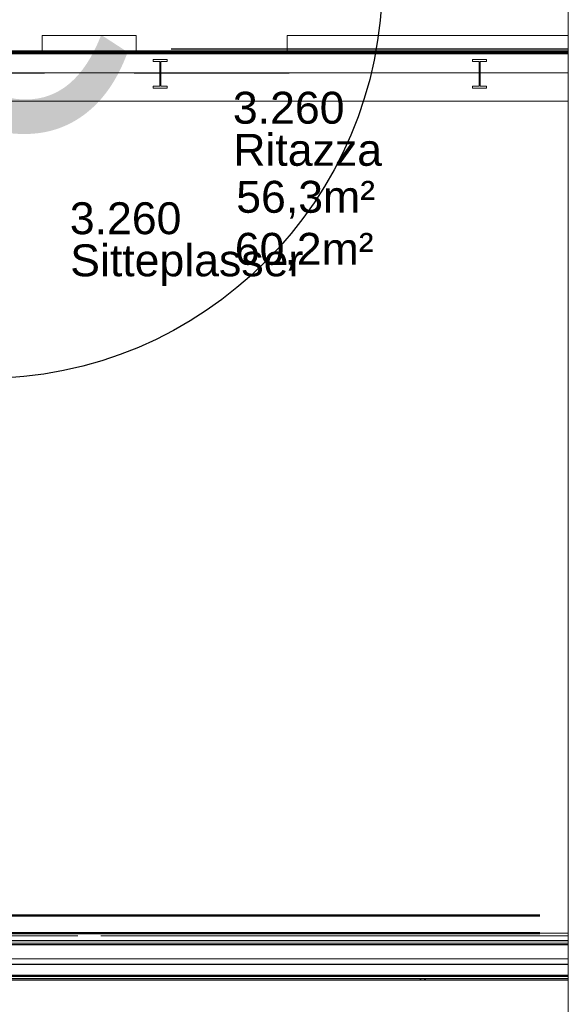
# Model space of a CAD drawing. Header units: millimetres. Extents: x 2001279 to 2569134, y 699790 to 1241062.
# Tile 22 of 38: x 2327737 to 2330829, y 1024727 to 1030280. Entities that reach past the tile are written whole.
import ezdxf
from ezdxf.enums import TextEntityAlignment as Align

# ---------------------------------------------------------------- set-up
doc = ezdxf.new("R2010")
doc.units = ezdxf.units.MM
doc.header["$MEASUREMENT"] = 0
doc.linetypes.add('Dash - Tight', pattern=[4.5, 3, -1.5])
for name, color, linetype in [('822_Akselinjer tekst', 8, 'Continuous'), ('_grå hatch fotavtrykk', 7, 'Continuous'), ('A862-N-T', 255, 'Continuous'), ('A862-NA', 255, 'Continuous'), ('A862-NR', 7, 'Continuous')]:
    doc.layers.add(name, color=color, linetype=linetype)
doc.layers.add('A200-6_Sikkerhetskontroll', color=7, linetype='Continuous', lineweight=5, true_color=0xff9da3)
for name, color, linetype, lineweight in [('A222', 8, 'Continuous', 5), ('A24', 1, 'Continuous', 5), ('A254', 6, 'Continuous', 5), ('A852-TYNN', 7, 'Continuous', 9), ('A861 soner eks', 250, 'Continuous', 5), ('A862', 4, 'Dash - Tight', 9), ('A862-B-T', 4, 'Continuous', 0), ('TRD18_A7_Ritazza_Utv sitteareal_3_171018_A-AREA-LINE', 4, 'Continuous', 5), ('TRD18_A7_Ritazza_Utv sitteareal_3_171018_A-WALL', 7, 'Continuous', 5), ('TRD18_A7_Ritazza_Utv sitteareal_3_171018_A231 yttervegg', 7, 'Continuous', 5), ('TRD18_A7_Ritazza_Utv sitteareal_3_171018_A855 overliggende', 7, 'Continuous', 5), ('TRD18_A7_Ritazza_Utv sitteareal_3_171018_I-WALL', 2, 'Continuous', 5), ('TRD18_A7_Ritazza_Utv sitteareal_3_171018_SSP2018- Ny møblering', 212, 'Continuous', 5), ('va006-h02-a-200-1-0001_A-COLS', 4, 'Continuous', 5), ('va006-h02-a-200-1-0001_A-FLOR-OTLN', 6, 'Continuous', 5), ('va006-h02-a-200-1-0001_A-WALL', 2, 'Continuous', 5)]:
    doc.layers.add(name, color=color, linetype=linetype, lineweight=lineweight)
doc.layers.add('A862-B-RLin', color=1, linetype='Continuous', plot=False)
doc.layers.add('A862-N-RLin', color=1, linetype='Continuous', plot=False)
doc.styles.add('Arial', font='arial.ttf', dxfattribs={"width": 0.8})
doc.styles.add('ROMANS', font='arial.ttf')
doc.styles.get("Standard").update_dxf_attribs({"font": 'arial.ttf', "width": 0.8, "height": 2.5})
pattern_1 = [(0, (2276833.408, 922485.4425), (0, 6.985), [5.08, -1.905]), (90, (2276833.408, 922485.4425), (-6.985, 4e-16), [5.08, -1.905])]

# ---------------------------------------------------------------- blocks, each defined once
blk = doc.blocks.new('Grid - 1mm txt-1155012-Copy of ENVA-A-TO-E1-200-D-001')
at = {"layer": '822_Akselinjer tekst'}
blk.add_circle((0, 0), 4.5, dxfattribs=at)
blk = doc.blocks.new('ENVA-A-006-2etg-polygoner_dwg_V_Stål I Perf -_-200-D-0011-18746405-H02 Hovedetasje Arbeid Saleh')
at = {"layer": 'va006-h02-a-200-1-0001_A-COLS', "color": 2, "flags": 128}
blk.add_lwpolyline([(-40, 80), (40, 80), (40, 69.7), (3, 69.7), (3, -69.7), (40, -69.7), (40, -80), (-40, -80), (-40, -69.5), (-3, -69.5), (-3, 69.7), (-40, 69.7)], close=True, dxfattribs=at)
blk = doc.blocks.new('V_Stål I Perf - 160 x 180 x 4270-11755400-H02 Hovedetasje Arbeid Saleh')
at = {"layer": 'A222'}
for p, q in [((-40, 80), (40, 80)), ((-40, 69.7), (-40, 80)), ((-3, 69.7), (-40, 69.7)), ((-3, -69.5), (-3, 69.7)), ((40, 69.7), (3, 69.7)), ((3, 69.7), (3, -69.7)), ((40, 80), (40, 69.7)), ((-40, -80), (-40, -69.5)), ((-40, -69.5), (-3, -69.5)), ((40, -80), (-40, -80)), ((3, -69.7), (40, -69.7)), ((40, -69.7), (40, -80))]:
    blk.add_line(p, q, dxfattribs=at)
blk = doc.blocks.new('Arkiv_0.975_234', base_point=(302896.2, 40813.4))
at = {"linetype": 'Continuous', "flags": 1}
for tag in ['floor_f', 'ROOM_WALLS_SURF', 'ROOM_DOORS_SURF', 'ROOM_WINDS_SURF', 'ROOM_BASELEV', 'ROOM_HEIGHT', 'ROOM_NET_AREA', 'ROOM_REDUCED_AREA', 'ROOM_CALC_AREA', 'ROOM_VOLUME']:
    blk.add_attdef(tag, text='', height=2000, dxfattribs=at).set_placement((302896.2, 39780.3), align=Align.BOTTOM_LEFT)
at = {"layer": 'A862-B-T', "linetype": 'Continuous'}
blk.add_attdef('Bruttoareal', text='', height=2000, dxfattribs=at).set_placement((302896.2, 39780.3), align=Align.BOTTOM_LEFT)
at = {"layer": 'A862-N-T', "color": 2}
blk.add_attdef('Nettoareal', text='', height=125, dxfattribs=at).set_placement((302614.3, 40514.5), align=Align.BOTTOM_LEFT)
at = {"layer": 'A862-NA', "color": 1}
blk.add_attdef('ROOM_NAME', text='', height=125, dxfattribs=at).set_placement((302614.3, 40702), align=Align.BOTTOM_LEFT)
at = {"layer": 'A862-NR'}
blk.add_attdef('ROOM_NUMBER', text='', height=125, dxfattribs=at).set_placement((302614.3, 40889.5), align=Align.BOTTOM_LEFT)

msp = doc.modelspace()

# ---------------------------------------------------------------- hatches: boundary and pattern name
at = {"layer": 'A200-6_Sikkerhetskontroll'}
h = msp.add_hatch(dxfattribs=at)
h.set_pattern_fill('ANGLE', color=256)
h.set_pattern_definition(pattern_1)
h.paths.add_polyline_path([(2328939.8, 1029631.6), (2329749.8, 1029631.6), (2329749.8, 1029901.6), (2328939.8, 1029901.6)], flags=9)
h = msp.add_hatch(dxfattribs=at)
h.set_pattern_fill('ANGLE', color=256)
h.set_pattern_definition(pattern_1)
h.paths.add_polyline_path([(2328939.8, 1029631.6), (2329749.8, 1029631.6), (2329749.8, 1029901.6), (2328939.8, 1029901.6)], flags=9)
h = msp.add_hatch(dxfattribs=at)
h.set_pattern_fill('ANGLE', color=256)
h.set_pattern_definition(pattern_1)
h.paths.add_polyline_path([(2328950.6, 1029394.2), (2329940.6, 1029394.2), (2329940.6, 1029664.2), (2328950.6, 1029664.2)], flags=9)
h = msp.add_hatch(dxfattribs=at)
h.set_pattern_fill('ANGLE', color=256)
h.set_pattern_definition(pattern_1)
h.paths.add_polyline_path([(2328950.6, 1029394.2), (2329940.6, 1029394.2), (2329940.6, 1029664.2), (2328950.6, 1029664.2)], flags=9)
h = msp.add_hatch(dxfattribs=at)
h.set_pattern_fill('ANGLE', color=256)
h.set_pattern_definition(pattern_1)
h.paths.add_polyline_path([(2328918.2, 1029076), (2329956.4, 1029076), (2329956.4, 1029465), (2328918.2, 1029465)], flags=9)
h = msp.add_hatch(dxfattribs=at)
h.set_pattern_fill('ANGLE', color=256)
h.set_pattern_definition(pattern_1)
h.paths.add_polyline_path([(2328918.2, 1029076), (2329956.4, 1029076), (2329956.4, 1029465), (2328918.2, 1029465)], flags=9)
h = msp.add_hatch(dxfattribs=at)
h.set_pattern_fill('ANGLE', color=256)
h.set_pattern_definition(pattern_1)
h.paths.add_polyline_path([(2328918.7, 1028782.5), (2329948.4, 1028782.5), (2329948.4, 1029171.4), (2328918.7, 1029171.4)], flags=9)
h = msp.add_hatch(dxfattribs=at)
h.set_pattern_fill('ANGLE', color=256)
h.set_pattern_definition(pattern_1)
h.paths.add_polyline_path([(2328918.7, 1028782.5), (2329948.4, 1028782.5), (2329948.4, 1029171.4), (2328918.7, 1029171.4)], flags=9)

# ---------------------------------------------------------------- linework, layer by layer
at = {"layer": '_grå hatch fotavtrykk'}
msp.add_lwpolyline([(2330829.1, 1024884), (2308823.6, 1024884), (2308847.3, 1029834.3), (2308638.8, 1029834.8), (2306573.8, 1029822.4), (2306573.8, 1029506.8), (2305232.6, 1029506.8)], dxfattribs=at)
at = {"layer": 'A222'}
for p, q in [((2330288.8, 1030044.6), (2330288.8, 1030055)), ((2330288.8, 1030055), (2330368.8, 1030055)), ((2330288.8, 1030055), (2330368.8, 1030055)), ((2330288.8, 1030044.6), (2330288.8, 1030055)), ((2330325.8, 1030044.6), (2330288.8, 1030044.6)), ((2330325.8, 1030044.6), (2330288.8, 1030044.6)), ((2330325.8, 1029905.4), (2330325.8, 1030044.6)), ((2330325.8, 1029905.4), (2330325.8, 1030044.6)), ((2330368.8, 1030044.6), (2330331.8, 1030044.6)), ((2330331.8, 1030044.6), (2330331.8, 1029905.2)), ((2330331.8, 1030044.6), (2330331.8, 1029905.2)), ((2330368.8, 1030044.6), (2330331.8, 1030044.6)), ((2330368.8, 1030055), (2330368.8, 1030044.6)), ((2330368.8, 1030055), (2330368.8, 1030044.6)), ((2330331.8, 1030020), (2330325.8, 1030020)), ((2330331.8, 1030020), (2330325.8, 1030020)), ((2330331.8, 1030020), (2330325.8, 1030020)), ((2330331.8, 1030020), (2330325.8, 1030020)), ((2330331.8, 1030020), (2330325.8, 1030020)), ((2330331.8, 1030020), (2330325.8, 1030020)), ((2330331.8, 1030020), (2330325.8, 1030020)), ((2330331.8, 1030020), (2330325.8, 1030020)), ((2330331.8, 1030020), (2330325.8, 1030020)), ((2330331.8, 1030020), (2330325.8, 1030020)), ((2330331.8, 1030020), (2330325.8, 1030020)), ((2330331.8, 1030020), (2330325.8, 1030020)), ((2330331.8, 1030020), (2330325.8, 1030020)), ((2330331.8, 1030020), (2330325.8, 1030020)), ((2330331.8, 1030020), (2330325.8, 1030020)), ((2330331.8, 1030020), (2330325.8, 1030020)), ((2330331.8, 1030020), (2330325.8, 1030020)), ((2330331.8, 1030020), (2330325.8, 1030020)), ((2330331.8, 1030020), (2330325.8, 1030020)), ((2330331.8, 1030020), (2330325.8, 1030020)), ((2330331.8, 1030020), (2330325.8, 1030020)), ((2330331.8, 1030020), (2330325.8, 1030020)), ((2330331.8, 1030020), (2330325.8, 1030020)), ((2330331.8, 1030020), (2330325.8, 1030020)), ((2330331.8, 1030020), (2330325.8, 1030020)), ((2330331.8, 1030020), (2330325.8, 1030020)), ((2330325.8, 1029930), (2330325.8, 1030020)), ((2330325.8, 1030020), (2330325.8, 1029930)), ((2330325.8, 1029930), (2330325.8, 1030020)), ((2330325.8, 1030020), (2330325.8, 1029930)), ((2330325.8, 1029930), (2330325.8, 1030020)), ((2330325.8, 1030020), (2330325.8, 1029930)), ((2330325.8, 1029930), (2330325.8, 1030020)), ((2330325.8, 1030020), (2330325.8, 1029930)), ((2330325.8, 1029930), (2330325.8, 1030020)), ((2330325.8, 1030020), (2330325.8, 1029930)), ((2330325.8, 1029930), (2330325.8, 1030020)), ((2330325.8, 1030020), (2330325.8, 1029930)), ((2330325.8, 1029930), (2330325.8, 1030020)), ((2330325.8, 1030020), (2330325.8, 1029930)), ((2330325.8, 1029930), (2330325.8, 1030020)), ((2330325.8, 1030020), (2330325.8, 1029930)), ((2330325.8, 1029930), (2330325.8, 1030020)), ((2330325.8, 1030020), (2330325.8, 1029930)), ((2330325.8, 1029930), (2330325.8, 1030020)), ((2330325.8, 1030020), (2330325.8, 1029930)), ((2330325.8, 1029930), (2330325.8, 1030020)), ((2330325.8, 1030020), (2330325.8, 1029930)), ((2330325.8, 1029930), (2330325.8, 1030020)), ((2330325.8, 1030020), (2330325.8, 1029930)), ((2330325.8, 1029930), (2330325.8, 1030020)), ((2330325.8, 1030020), (2330325.8, 1029930)), ((2330325.8, 1029930), (2330325.8, 1030020)), ((2330325.8, 1030020), (2330325.8, 1029930)), ((2330325.8, 1029930), (2330325.8, 1030020)), ((2330325.8, 1030020), (2330325.8, 1029930)), ((2330325.8, 1029930), (2330325.8, 1030020)), ((2330325.8, 1030020), (2330325.8, 1029930)), ((2330325.8, 1029930), (2330325.8, 1030020)), ((2330325.8, 1030020), (2330325.8, 1029930)), ((2330325.8, 1029930), (2330325.8, 1030020)), ((2330325.8, 1030020), (2330325.8, 1029930)), ((2330325.8, 1029930), (2330325.8, 1030020)), ((2330325.8, 1030020), (2330325.8, 1029930)), ((2330325.8, 1029930), (2330325.8, 1030020)), ((2330325.8, 1030020), (2330325.8, 1029930)), ((2330325.8, 1029930), (2330325.8, 1030020)), ((2330325.8, 1030020), (2330325.8, 1029930)), ((2330325.8, 1029930), (2330325.8, 1030020)), ((2330325.8, 1030020), (2330325.8, 1029930)), ((2330325.8, 1029930), (2330325.8, 1030020)), ((2330325.8, 1030020), (2330325.8, 1029930)), ((2330325.8, 1029930), (2330325.8, 1030020)), ((2330325.8, 1030020), (2330325.8, 1029930)), ((2330325.8, 1029930), (2330325.8, 1030020)), ((2330325.8, 1030020), (2330325.8, 1029930)), ((2330325.8, 1029930), (2330325.8, 1030020)), ((2330325.8, 1030020), (2330325.8, 1029930)), ((2330331.8, 1030020), (2330331.8, 1029930)), ((2330331.8, 1029930), (2330331.8, 1030020)), ((2330331.8, 1030020), (2330331.8, 1029930)), ((2330331.8, 1029930), (2330331.8, 1030020)), ((2330331.8, 1030020), (2330331.8, 1029930)), ((2330331.8, 1029930), (2330331.8, 1030020)), ((2330331.8, 1030020), (2330331.8, 1029930)), ((2330331.8, 1029930), (2330331.8, 1030020)), ((2330331.8, 1030020), (2330331.8, 1029930)), ((2330331.8, 1029930), (2330331.8, 1030020)), ((2330331.8, 1030020), (2330331.8, 1029930)), ((2330331.8, 1029930), (2330331.8, 1030020)), ((2330331.8, 1030020), (2330331.8, 1029930)), ((2330331.8, 1029930), (2330331.8, 1030020)), ((2330331.8, 1030020), (2330331.8, 1029930)), ((2330331.8, 1029930), (2330331.8, 1030020)), ((2330331.8, 1030020), (2330331.8, 1029930)), ((2330331.8, 1029930), (2330331.8, 1030020)), ((2330331.8, 1030020), (2330331.8, 1029930)), ((2330331.8, 1029930), (2330331.8, 1030020)), ((2330331.8, 1030020), (2330331.8, 1029930)), ((2330331.8, 1029930), (2330331.8, 1030020)), ((2330331.8, 1030020), (2330331.8, 1029930)), ((2330331.8, 1029930), (2330331.8, 1030020)), ((2330331.8, 1030020), (2330331.8, 1029930)), ((2330331.8, 1029930), (2330331.8, 1030020)), ((2330331.8, 1030020), (2330331.8, 1029930)), ((2330331.8, 1029930), (2330331.8, 1030020)), ((2330331.8, 1030020), (2330331.8, 1029930)), ((2330331.8, 1029930), (2330331.8, 1030020)), ((2330331.8, 1030020), (2330331.8, 1029930)), ((2330331.8, 1029930), (2330331.8, 1030020)), ((2330331.8, 1030020), (2330331.8, 1029930)), ((2330331.8, 1029930), (2330331.8, 1030020)), ((2330331.8, 1030020), (2330331.8, 1029930)), ((2330331.8, 1029930), (2330331.8, 1030020)), ((2330331.8, 1030020), (2330331.8, 1029930)), ((2330331.8, 1029930), (2330331.8, 1030020)), ((2330331.8, 1030020), (2330331.8, 1029930)), ((2330331.8, 1029930), (2330331.8, 1030020)), ((2330331.8, 1030020), (2330331.8, 1029930)), ((2330331.8, 1029930), (2330331.8, 1030020)), ((2330331.8, 1030020), (2330331.8, 1029930)), ((2330331.8, 1029930), (2330331.8, 1030020)), ((2330331.8, 1030020), (2330331.8, 1029930)), ((2330331.8, 1029930), (2330331.8, 1030020)), ((2330331.8, 1030020), (2330331.8, 1029930)), ((2330331.8, 1029930), (2330331.8, 1030020)), ((2330331.8, 1030020), (2330331.8, 1029930)), ((2330331.8, 1029930), (2330331.8, 1030020)), ((2330331.8, 1030020), (2330331.8, 1029930)), ((2330331.8, 1029930), (2330331.8, 1030020)), ((2330325.8, 1029930), (2330331.8, 1029930)), ((2330325.8, 1029930), (2330331.8, 1029930)), ((2330325.8, 1029930), (2330331.8, 1029930)), ((2330325.8, 1029930), (2330331.8, 1029930)), ((2330325.8, 1029930), (2330331.8, 1029930)), ((2330325.8, 1029930), (2330331.8, 1029930)), ((2330325.8, 1029930), (2330331.8, 1029930)), ((2330325.8, 1029930), (2330331.8, 1029930)), ((2330325.8, 1029930), (2330331.8, 1029930)), ((2330325.8, 1029930), (2330331.8, 1029930)), ((2330325.8, 1029930), (2330331.8, 1029930)), ((2330325.8, 1029930), (2330331.8, 1029930)), ((2330325.8, 1029930), (2330331.8, 1029930)), ((2330325.8, 1029930), (2330331.8, 1029930)), ((2330325.8, 1029930), (2330331.8, 1029930)), ((2330325.8, 1029930), (2330331.8, 1029930)), ((2330325.8, 1029930), (2330331.8, 1029930)), ((2330325.8, 1029930), (2330331.8, 1029930)), ((2330325.8, 1029930), (2330331.8, 1029930)), ((2330325.8, 1029930), (2330331.8, 1029930)), ((2330325.8, 1029930), (2330331.8, 1029930)), ((2330325.8, 1029930), (2330331.8, 1029930)), ((2330325.8, 1029930), (2330331.8, 1029930)), ((2330325.8, 1029930), (2330331.8, 1029930)), ((2330325.8, 1029930), (2330331.8, 1029930)), ((2330325.8, 1029930), (2330331.8, 1029930)), ((2330288.8, 1029895), (2330288.8, 1029905.4)), ((2330288.8, 1029905.4), (2330325.8, 1029905.4)), ((2330288.8, 1029905.4), (2330325.8, 1029905.4)), ((2330288.8, 1029895), (2330288.8, 1029905.4)), ((2330368.8, 1029895), (2330288.8, 1029895)), ((2330368.8, 1029895), (2330288.8, 1029895)), ((2330331.8, 1029905.2), (2330368.8, 1029905.2)), ((2330331.8, 1029905.2), (2330368.8, 1029905.2)), ((2330368.8, 1029905.2), (2330368.8, 1029895)), ((2330368.8, 1029905.2), (2330368.8, 1029895))]:
    msp.add_line(p, q, dxfattribs=at)
at = {"layer": 'A24'}
for p, q in [((2329243.8, 1030190.4), (2330829.1, 1030190.4)), ((2329243.8, 1030090.4), (2329243.8, 1030190.4)), ((2329243.8, 1030090.4), (2330829.1, 1030090.4))]:
    msp.add_line(p, q, dxfattribs=at)
at = {"layer": 'A254'}
for p, q in [((2330829.1, 1025062.5), (2322531.3, 1025062.5)), ((2330829.1, 1024984.1), (2322338.7, 1024984.2))]:
    msp.add_line(p, q, dxfattribs=at)
at = {"layer": 'A862-N-RLin'}
msp.add_lwpolyline([(2330829.1, 1030114.1), (2322358.3, 1030114.1), (2322358.3, 1029989.1), (2322408.3, 1029989.1), (2322408.3, 1025864.1), (2323662.1, 1025865.6), (2323662.1, 1025087.8), (2330829.1, 1025087.8)], dxfattribs=at)
at = {"layer": 'TRD18_A7_Ritazza_Utv sitteareal_3_171018_A-WALL'}
msp.add_line((2330829.1, 1025072.1), (2328193.7, 1025072.1), dxfattribs=at)
at = {"layer": 'TRD18_A7_Ritazza_Utv sitteareal_3_171018_A-WALL', "flags": 128}
for points in [[(2328063.7, 1025072.1), (2322258.7, 1025072.2), (2322258.7, 1024872.2), (2330829.1, 1024872.1)], [(2322258.7, 1024892.2), (2330829.1, 1024892.1)]]:
    msp.add_lwpolyline(points, dxfattribs=at)
at = {"layer": 'TRD18_A7_Ritazza_Utv sitteareal_3_171018_A231 yttervegg', "color": 252}
for p, q in [((2328193.7, 1025128), (2330829.1, 1025128)), ((2330829.1, 1025113), (2328193.7, 1025113))]:
    msp.add_line(p, q, dxfattribs=at)
at = {"layer": 'TRD18_A7_Ritazza_Utv sitteareal_3_171018_A231 yttervegg', "color": 252, "flags": 128}
for points in [[(2329993.7, 1024872.1), (2329993.7, 1024864.1), (2329998.7, 1024864.1), (2329998.7, 1024872.1)], [(2330023.7, 1024872.1), (2330023.7, 1024864.1), (2330018.7, 1024864.1), (2330018.7, 1024872.1)]]:
    msp.add_lwpolyline(points, dxfattribs=at)
at = {"layer": 'TRD18_A7_Ritazza_Utv sitteareal_3_171018_I-WALL'}
msp.add_line((2328063.7, 1025072.1), (2328193.7, 1025072.1), dxfattribs=at)
at = {"layer": 'TRD18_A7_Ritazza_Utv sitteareal_3_171018_SSP2018- Ny møblering', "color": 222, "lineweight": 50}
for p, q in [((2323680.7, 1025228), (2330668.7, 1025228)), ((2323680.7, 1025128), (2330668.7, 1025128))]:
    msp.add_line(p, q, dxfattribs=at)
at = {"layer": 'va006-h02-a-200-1-0001_A-COLS', "flags": 128}
msp.add_lwpolyline([(2330368.8, 1030044.6), (2330331.8, 1030044.6), (2330331.8, 1029905.2), (2330368.8, 1029905.2), (2330368.8, 1029895), (2330288.8, 1029895), (2330288.8, 1029905.4), (2330325.8, 1029905.4), (2330325.8, 1030044.6), (2330288.8, 1030044.6), (2330288.8, 1030055), (2330368.8, 1030055)], close=True, dxfattribs=at)
at = {"layer": 'va006-h02-a-200-1-0001_A-FLOR-OTLN'}
msp.add_line((2330331.8, 1029981.5), (2330829.1, 1029981.5), dxfattribs=at)
at = {"layer": 'va006-h02-a-200-1-0001_A-WALL', "flags": 128}
msp.add_lwpolyline([(2330829.1, 1025064.1), (2322258.7, 1025064.2), (2322258.7, 1024864.2), (2330829.1, 1024864.1)], dxfattribs=at)

# ---------------------------------------------------------------- block references
at = {"rotation": 359.9996163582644}
msp.add_blockref('ENVA-A-006-2etg-polygoner_dwg_V_Stål I Perf -_-200-D-0011-18746405-H02 Hovedetasje Arbeid Saleh', (2330328.8, 1029975), dxfattribs=at)
at = {"layer": 'A222', "rotation": 359.9996163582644}
msp.add_blockref('V_Stål I Perf - 160 x 180 x 4270-11755400-H02 Hovedetasje Arbeid Saleh', (2330328.8, 1029975), dxfattribs=at)
at = {"layer": 'A861 soner eks'}
ref = msp.add_blockref('Arkiv_0.975_234', (2329222.7, 1029513.9), dxfattribs=at)
ref.add_attrib('ROOM_NAME', 'Ritazza', dxfattribs={"layer": 'A862-NA', "color": 1, "height": 180, "style": 'ROMANS'}).set_placement((2328940.8, 1029402.4), align=Align.BOTTOM_LEFT)
ref.add_attrib('ROOM_NUMBER', '3.260', dxfattribs={"layer": 'A862-NR', "height": 180, "style": 'ROMANS'}).set_placement((2328938.6, 1029639.8), align=Align.BOTTOM_LEFT)

# ---------------------------------------------------------------- texts
at = {"layer": 'A862-B-T', "insert": (2328949.2, 1029077.9), "char_height": 180, "width": 1156.302, "attachment_point": 1, "rotation": 359.9996, "line_spacing_factor": 0.983083, "style": 'ROMANS'}
msp.add_mtext('60,2m²', dxfattribs=at)
at = {"layer": 'A862-N-T', "insert": (2328957.3, 1029371.4), "char_height": 180, "width": 1156.302, "attachment_point": 1, "rotation": 359.9996, "line_spacing_factor": 0.983083, "style": 'ROMANS'}
msp.add_mtext('56,3m²', dxfattribs=at)

# ---------------------------------------------------------------- next in the draw order: texts
at = {"layer": '822_Akselinjer tekst', "insert": (2327713.8, 1031410.3), "char_height": 1750, "width": 0.8, "attachment_point": 2, "line_spacing_factor": 0.938532, "style": 'Arial', "bg_fill": 2}
msp.add_mtext('\\fArial|b0|i0|c0|p34|;C', dxfattribs=at)

# ---------------------------------------------------------------- next in the draw order: linework, layer by layer
at = {"layer": 'A222'}
for p, q in [((2328488.8, 1030044.6), (2328488.8, 1030055)), ((2328488.8, 1030055), (2328568.8, 1030055)), ((2328488.8, 1030055), (2328568.8, 1030055)), ((2328488.8, 1030044.6), (2328488.8, 1030055)), ((2328525.8, 1030044.6), (2328488.8, 1030044.6)), ((2328525.8, 1030044.6), (2328488.8, 1030044.6)), ((2328525.8, 1029905.4), (2328525.8, 1030044.6)), ((2328525.8, 1029905.4), (2328525.8, 1030044.6)), ((2328568.8, 1030044.6), (2328531.8, 1030044.6)), ((2328531.8, 1030044.6), (2328531.8, 1029905.3)), ((2328531.8, 1030044.6), (2328531.8, 1029905.3)), ((2328568.8, 1030044.6), (2328531.8, 1030044.6)), ((2328568.8, 1030055), (2328568.8, 1030044.6)), ((2328568.8, 1030055), (2328568.8, 1030044.6)), ((2328531.8, 1030020), (2328525.8, 1030020)), ((2328531.8, 1030020), (2328525.8, 1030020)), ((2328531.8, 1030020), (2328525.8, 1030020)), ((2328531.8, 1030020), (2328525.8, 1030020)), ((2328531.8, 1030020), (2328525.8, 1030020)), ((2328531.8, 1030020), (2328525.8, 1030020)), ((2328531.8, 1030020), (2328525.8, 1030020)), ((2328531.8, 1030020), (2328525.8, 1030020)), ((2328531.8, 1030020), (2328525.8, 1030020)), ((2328531.8, 1030020), (2328525.8, 1030020)), ((2328531.8, 1030020), (2328525.8, 1030020)), ((2328531.8, 1030020), (2328525.8, 1030020)), ((2328531.8, 1030020), (2328525.8, 1030020)), ((2328531.8, 1030020), (2328525.8, 1030020)), ((2328531.8, 1030020), (2328525.8, 1030020)), ((2328531.8, 1030020), (2328525.8, 1030020)), ((2328531.8, 1030020), (2328525.8, 1030020)), ((2328531.8, 1030020), (2328525.8, 1030020)), ((2328531.8, 1030020), (2328525.8, 1030020)), ((2328531.8, 1030020), (2328525.8, 1030020)), ((2328531.8, 1030020), (2328525.8, 1030020)), ((2328531.8, 1030020), (2328525.8, 1030020)), ((2328531.8, 1030020), (2328525.8, 1030020)), ((2328531.8, 1030020), (2328525.8, 1030020)), ((2328531.8, 1030020), (2328525.8, 1030020)), ((2328531.8, 1030020), (2328525.8, 1030020)), ((2328525.8, 1029930), (2328525.8, 1030020)), ((2328525.8, 1030020), (2328525.8, 1029930)), ((2328525.8, 1029930), (2328525.8, 1030020)), ((2328525.8, 1030020), (2328525.8, 1029930)), ((2328525.8, 1029930), (2328525.8, 1030020)), ((2328525.8, 1030020), (2328525.8, 1029930)), ((2328525.8, 1029930), (2328525.8, 1030020)), ((2328525.8, 1030020), (2328525.8, 1029930)), ((2328525.8, 1029930), (2328525.8, 1030020)), ((2328525.8, 1030020), (2328525.8, 1029930)), ((2328525.8, 1029930), (2328525.8, 1030020)), ((2328525.8, 1030020), (2328525.8, 1029930)), ((2328525.8, 1029930), (2328525.8, 1030020)), ((2328525.8, 1030020), (2328525.8, 1029930)), ((2328525.8, 1029930), (2328525.8, 1030020)), ((2328525.8, 1030020), (2328525.8, 1029930)), ((2328525.8, 1029930), (2328525.8, 1030020)), ((2328525.8, 1030020), (2328525.8, 1029930)), ((2328525.8, 1029930), (2328525.8, 1030020)), ((2328525.8, 1030020), (2328525.8, 1029930)), ((2328525.8, 1029930), (2328525.8, 1030020)), ((2328525.8, 1030020), (2328525.8, 1029930)), ((2328525.8, 1029930), (2328525.8, 1030020)), ((2328525.8, 1030020), (2328525.8, 1029930)), ((2328525.8, 1029930), (2328525.8, 1030020)), ((2328525.8, 1030020), (2328525.8, 1029930)), ((2328525.8, 1029930), (2328525.8, 1030020)), ((2328525.8, 1030020), (2328525.8, 1029930)), ((2328525.8, 1029930), (2328525.8, 1030020)), ((2328525.8, 1030020), (2328525.8, 1029930)), ((2328525.8, 1029930), (2328525.8, 1030020)), ((2328525.8, 1030020), (2328525.8, 1029930)), ((2328525.8, 1029930), (2328525.8, 1030020)), ((2328525.8, 1030020), (2328525.8, 1029930)), ((2328525.8, 1029930), (2328525.8, 1030020)), ((2328525.8, 1030020), (2328525.8, 1029930)), ((2328525.8, 1029930), (2328525.8, 1030020)), ((2328525.8, 1030020), (2328525.8, 1029930)), ((2328525.8, 1029930), (2328525.8, 1030020)), ((2328525.8, 1030020), (2328525.8, 1029930)), ((2328525.8, 1029930), (2328525.8, 1030020)), ((2328525.8, 1030020), (2328525.8, 1029930)), ((2328525.8, 1029930), (2328525.8, 1030020)), ((2328525.8, 1030020), (2328525.8, 1029930)), ((2328525.8, 1029930), (2328525.8, 1030020)), ((2328525.8, 1030020), (2328525.8, 1029930)), ((2328525.8, 1029930), (2328525.8, 1030020)), ((2328525.8, 1030020), (2328525.8, 1029930)), ((2328525.8, 1029930), (2328525.8, 1030020)), ((2328525.8, 1030020), (2328525.8, 1029930)), ((2328525.8, 1029930), (2328525.8, 1030020)), ((2328525.8, 1030020), (2328525.8, 1029930)), ((2328531.8, 1030020), (2328531.8, 1029930)), ((2328531.8, 1029930), (2328531.8, 1030020)), ((2328531.8, 1030020), (2328531.8, 1029930)), ((2328531.8, 1029930), (2328531.8, 1030020)), ((2328531.8, 1030020), (2328531.8, 1029930)), ((2328531.8, 1029930), (2328531.8, 1030020)), ((2328531.8, 1030020), (2328531.8, 1029930)), ((2328531.8, 1029930), (2328531.8, 1030020)), ((2328531.8, 1030020), (2328531.8, 1029930)), ((2328531.8, 1029930), (2328531.8, 1030020)), ((2328531.8, 1030020), (2328531.8, 1029930)), ((2328531.8, 1029930), (2328531.8, 1030020)), ((2328531.8, 1030020), (2328531.8, 1029930)), ((2328531.8, 1029930), (2328531.8, 1030020)), ((2328531.8, 1030020), (2328531.8, 1029930)), ((2328531.8, 1029930), (2328531.8, 1030020)), ((2328531.8, 1030020), (2328531.8, 1029930)), ((2328531.8, 1029930), (2328531.8, 1030020)), ((2328531.8, 1030020), (2328531.8, 1029930)), ((2328531.8, 1029930), (2328531.8, 1030020)), ((2328531.8, 1030020), (2328531.8, 1029930)), ((2328531.8, 1029930), (2328531.8, 1030020)), ((2328531.8, 1030020), (2328531.8, 1029930)), ((2328531.8, 1029930), (2328531.8, 1030020)), ((2328531.8, 1030020), (2328531.8, 1029930)), ((2328531.8, 1029930), (2328531.8, 1030020)), ((2328531.8, 1030020), (2328531.8, 1029930)), ((2328531.8, 1029930), (2328531.8, 1030020)), ((2328531.8, 1030020), (2328531.8, 1029930)), ((2328531.8, 1029930), (2328531.8, 1030020)), ((2328531.8, 1030020), (2328531.8, 1029930)), ((2328531.8, 1029930), (2328531.8, 1030020)), ((2328531.8, 1030020), (2328531.8, 1029930)), ((2328531.8, 1029930), (2328531.8, 1030020)), ((2328531.8, 1030020), (2328531.8, 1029930)), ((2328531.8, 1029930), (2328531.8, 1030020)), ((2328531.8, 1030020), (2328531.8, 1029930)), ((2328531.8, 1029930), (2328531.8, 1030020)), ((2328531.8, 1030020), (2328531.8, 1029930)), ((2328531.8, 1029930), (2328531.8, 1030020)), ((2328531.8, 1030020), (2328531.8, 1029930)), ((2328531.8, 1029930), (2328531.8, 1030020)), ((2328531.8, 1030020), (2328531.8, 1029930)), ((2328531.8, 1029930), (2328531.8, 1030020)), ((2328531.8, 1030020), (2328531.8, 1029930)), ((2328531.8, 1029930), (2328531.8, 1030020)), ((2328531.8, 1030020), (2328531.8, 1029930)), ((2328531.8, 1029930), (2328531.8, 1030020)), ((2328531.8, 1030020), (2328531.8, 1029930)), ((2328531.8, 1029930), (2328531.8, 1030020)), ((2328531.8, 1030020), (2328531.8, 1029930)), ((2328531.8, 1029930), (2328531.8, 1030020)), ((2328525.8, 1029930), (2328531.8, 1029930)), ((2328525.8, 1029930), (2328531.8, 1029930)), ((2328525.8, 1029930), (2328531.8, 1029930)), ((2328525.8, 1029930), (2328531.8, 1029930)), ((2328525.8, 1029930), (2328531.8, 1029930)), ((2328525.8, 1029930), (2328531.8, 1029930)), ((2328525.8, 1029930), (2328531.8, 1029930)), ((2328525.8, 1029930), (2328531.8, 1029930)), ((2328525.8, 1029930), (2328531.8, 1029930)), ((2328525.8, 1029930), (2328531.8, 1029930)), ((2328525.8, 1029930), (2328531.8, 1029930)), ((2328525.8, 1029930), (2328531.8, 1029930)), ((2328525.8, 1029930), (2328531.8, 1029930)), ((2328525.8, 1029930), (2328531.8, 1029930)), ((2328525.8, 1029930), (2328531.8, 1029930)), ((2328525.8, 1029930), (2328531.8, 1029930)), ((2328525.8, 1029930), (2328531.8, 1029930)), ((2328525.8, 1029930), (2328531.8, 1029930)), ((2328525.8, 1029930), (2328531.8, 1029930)), ((2328525.8, 1029930), (2328531.8, 1029930)), ((2328525.8, 1029930), (2328531.8, 1029930)), ((2328525.8, 1029930), (2328531.8, 1029930)), ((2328525.8, 1029930), (2328531.8, 1029930)), ((2328525.8, 1029930), (2328531.8, 1029930)), ((2328525.8, 1029930), (2328531.8, 1029930)), ((2328525.8, 1029930), (2328531.8, 1029930)), ((2328488.8, 1029895), (2328488.8, 1029905.4)), ((2328488.8, 1029905.4), (2328525.8, 1029905.4)), ((2328488.8, 1029905.4), (2328525.8, 1029905.4)), ((2328488.8, 1029895), (2328488.8, 1029905.4)), ((2328568.8, 1029895), (2328488.8, 1029895)), ((2328568.8, 1029895), (2328488.8, 1029895)), ((2328531.8, 1029905.3), (2328568.8, 1029905.3)), ((2328531.8, 1029905.3), (2328568.8, 1029905.3)), ((2328568.8, 1029905.3), (2328568.8, 1029895)), ((2328568.8, 1029905.3), (2328568.8, 1029895))]:
    msp.add_line(p, q, dxfattribs=at)
at = {"layer": 'A24'}
for p, q in [((2327863.8, 1030190.4), (2328393.8, 1030190.4)), ((2327863.8, 1030090.4), (2327863.8, 1030190.4)), ((2328393.8, 1030190.4), (2328393.8, 1030090.4)), ((2327863.8, 1030090.4), (2328393.8, 1030090.4))]:
    msp.add_line(p, q, dxfattribs=at)
at = {"layer": 'A254'}
for p, q in [((2330829.1, 1029981.5), (2322978.8, 1029981.5)), ((2309038.8, 1029821.7), (2330829.1, 1029821.5))]:
    msp.add_line(p, q, dxfattribs=at)
at = {"layer": 'A852-TYNN', "lineweight": 18}
msp.add_lwpolyline([(2305232.6, 1020008.3), (2330829.1, 1020008.3), (2330829.1, 1042941.1), (2305232.6, 1042941.1)], close=True, dxfattribs=at)
at = {"layer": 'A852-TYNN'}
msp.add_lwpolyline([(2330829.1, 1030098.4), (2322428.8, 1030098.4), (2322428.8, 1025848.5), (2323682.5, 1025850), (2323682.5, 1025072.2), (2330829.1, 1025072.2)], dxfattribs=at)
at = {"layer": 'A862'}
msp.add_line((2330829.1, 1030095), (2322328.8, 1030095), dxfattribs=at)
at = {"layer": 'A862-B-RLin', "flags": 128}
for points in [[(2330829.1, 1030095), (2322371.6, 1030095), (2322371.6, 1030078.6), (2322338.8, 1030078.6), (2322338.8, 1030086.1), (2308860.6, 1030072.9), (2308859.8, 1029957.8), (2306549.7, 1029950), (2306549.7, 1029823.7), (2305232.6, 1029823.7)], [(2330829.1, 1030095), (2322371.6, 1030095), (2322371.6, 1030078.6), (2322338.8, 1030078.6), (2322338.8, 1027728.6), (2322338.7, 1024864.2), (2330829.1, 1024864.1)]]:
    msp.add_lwpolyline(points, dxfattribs=at)
at = {"layer": 'A862-N-RLin', "flags": 128}
for points in [[(2330829.1, 1030103.1), (2322365, 1030103.1), (2322365, 1030097.5), (2322338.8, 1030097.5), (2322338.8, 1030092.3), (2322228.8, 1030092.3), (2322228.8, 1030127.3), (2320428.8, 1030127.3), (2308782.2, 1030127.4), (2308782.2, 1030058.2), (2308635.4, 1030058.2), (2308635.4, 1030029.4), (2306573.8, 1030029.4), (2306573.8, 1030129.7), (2305232.6, 1030129.7)], [(2330829.1, 1030090.4), (2322378.8, 1030090.4), (2322378.8, 1029965.4), (2322428.8, 1029965.4), (2322428.7, 1025840.5), (2323682.5, 1025842), (2323682.5, 1024953.6), (2330829.1, 1024953.6)]]:
    msp.add_lwpolyline(points, dxfattribs=at)
at = {"layer": 'TRD18_A7_Ritazza_Utv sitteareal_3_171018_A-AREA-LINE'}
for p, q in [((2327875.8, 1029978), (2327001.8, 1029978)), ((2329255.8, 1029978), (2328381.8, 1029978))]:
    msp.add_line(p, q, dxfattribs=at)
at = {"layer": 'TRD18_A7_Ritazza_Utv sitteareal_3_171018_A231 yttervegg', "color": 252, "flags": 128}
msp.add_lwpolyline([(2328063.7, 1025113), (2322578.7, 1025113), (2322578.8, 1029903), (2323264.4, 1029903), (2323264.4, 1029888), (2322593.8, 1029888), (2322593.7, 1025128), (2328063.7, 1025128)], dxfattribs=at)
at = {"layer": 'TRD18_A7_Ritazza_Utv sitteareal_3_171018_A855 overliggende', "color": 252}
msp.add_line((2323264.4, 1030088), (2330829.1, 1030088), dxfattribs=at)
at = {"layer": 'va006-h02-a-200-1-0001_A-COLS', "flags": 128}
msp.add_lwpolyline([(2328568.8, 1030044.6), (2328531.8, 1030044.6), (2328531.8, 1029905.3), (2328568.8, 1029905.3), (2328568.8, 1029895), (2328488.8, 1029895), (2328488.8, 1029905.4), (2328525.8, 1029905.4), (2328525.8, 1030044.6), (2328488.8, 1030044.6), (2328488.8, 1030055), (2328568.8, 1030055)], close=True, dxfattribs=at)
at = {"layer": 'va006-h02-a-200-1-0001_A-FLOR-OTLN'}
for p, q in [((2327631.8, 1029981.5), (2328525.8, 1029981.5)), ((2328531.8, 1029981.5), (2330325.8, 1029981.5))]:
    msp.add_line(p, q, dxfattribs=at)

# ---------------------------------------------------------------- next in the draw order: block references
at = {"rotation": 359.9996163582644}
msp.add_blockref('ENVA-A-006-2etg-polygoner_dwg_V_Stål I Perf -_-200-D-0011-18746405-H02 Hovedetasje Arbeid Saleh', (2328528.8, 1029975), dxfattribs=at)
at = {"layer": '822_Akselinjer tekst', "xscale": 499.9999999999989, "yscale": 499.9999999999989, "zscale": 499.9999999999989, "rotation": 270}
msp.add_blockref('Grid - 1mm txt-1155012-Copy of ENVA-A-TO-E1-200-D-001', (2327530.4, 1030505.4), dxfattribs=at)
at = {"layer": 'A222', "rotation": 359.9996163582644}
msp.add_blockref('V_Stål I Perf - 160 x 180 x 4270-11755400-H02 Hovedetasje Arbeid Saleh', (2328528.8, 1029975), dxfattribs=at)

# ---------------------------------------------------------------- next in the draw order: texts
at = {"layer": 'A862-NA', "insert": (2328021.6, 1029013.2), "char_height": 180, "width": 1187.02, "attachment_point": 1, "rotation": 359.9996, "line_spacing_factor": 0.983083, "style": 'ROMANS'}
msp.add_mtext('Sitteplasser', dxfattribs=at)
at = {"layer": 'A862-NR', "insert": (2328019.3, 1029250.5), "char_height": 180, "width": 941.278, "attachment_point": 1, "rotation": 359.9996, "line_spacing_factor": 0.983083, "style": 'ROMANS'}
msp.add_mtext('3.260', dxfattribs=at)

doc.saveas('drawing.dxf')
